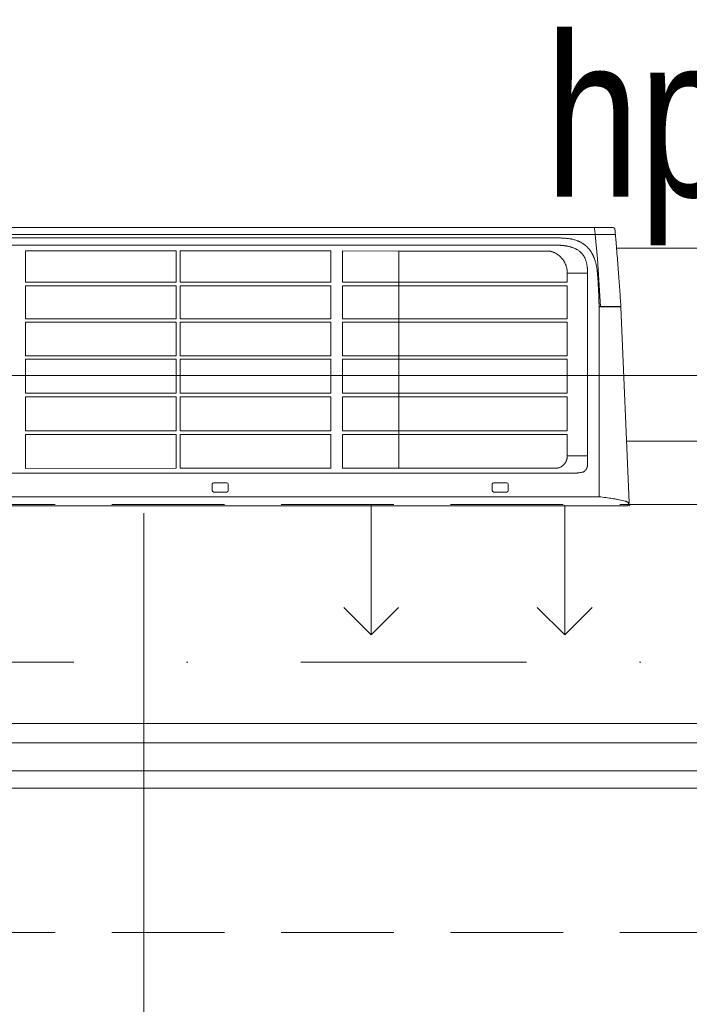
# Model space of a CAD drawing. Header units: inches. Extents: x 57112 to 98566, y -51777 to -16564.
# Tile 40 of 138: x 72276 to 72328, y -20771 to -20695. Entities that reach past the tile are written whole.
import ezdxf

# ---------------------------------------------------------------- set-up
doc = ezdxf.new("R2010")
doc.units = ezdxf.units.IN
doc.header["$MEASUREMENT"] = 0
doc.linetypes.add('DASHDOT', pattern=[1, 0.5, -0.25, 0, -0.25])
doc.linetypes.add('HIDDEN', pattern=[0.375, 0.25, -0.125])
doc.layers.get('0').update_dxf_attribs({"color": 251, "lineweight": 0})
for name, color, linetype, lineweight in [('DVM_INDOOR', 7, 'Continuous', 0), ('DVM_UNIT_BP', 7, 'Continuous', 0), ('DVM_UNIT_DP', 4, 'Continuous', 0), ('DVM_UNIT_LP', 3, 'Continuous', 0), ('p--okna', 251, 'Continuous', 0), ('p--opis okna', 251, 'Continuous', 0), ('p--osie konstr', 250, 'DASHDOT', 15)]:
    doc.layers.add(name, color=color, linetype=linetype, lineweight=lineweight)
doc.styles.add('1-100', font='arial.ttf', dxfattribs={"width": 0.75, "height": 18})

# ---------------------------------------------------------------- blocks, each defined once
blk = doc.blocks.new('DVM_DP_VEC')
at = {"layer": 'DVM_UNIT_DP', "color": 0}
blk.add_line((0, 0), (100, 0), dxfattribs=at)
blk.add_lwpolyline([(78.79, 21.21), (100, 0), (78.79, -21.21)], dxfattribs=at)
blk.add_point((0, 0), dxfattribs=at)
blk = doc.blocks.new('DVM_LP_VEC')
at = {"layer": 'DVM_UNIT_LP', "color": 0}
blk.add_line((0, 0), (100, 0), dxfattribs=at)
blk.add_lwpolyline([(78.79, 21.21), (100, 0), (78.79, -21.21)], dxfattribs=at)
blk.add_point((0, 0), dxfattribs=at)
blk = doc.blocks.new('RAC_ID_WM_AIRISE_WF_820X299X215_WF_T_BL')
at = {"layer": 'DVM_INDOOR', "color": 0}
for p, q in [((-408.99, 0), (408.99, 0)), ((-386.68, -6.99), (386.68, -6.99)), ((386.66, -154.1), (386.68, -6.99)), ((410.01, -2.58), (403.6, -153.84)), ((86.89, -11.7), (86.89, -16.93)), ((87.89, -10.7), (98.12, -10.7)), ((99.12, -11.7), (99.12, -16.93)), ((303.9, -11.7), (303.9, -16.93)), ((304.9, -10.7), (315.13, -10.7)), ((316.13, -11.7), (316.13, -16.93)), ((98.12, -17.93), (87.89, -17.93)), ((315.13, -17.93), (304.9, -17.93)), ((-367.29, -25.3), (367.29, -25.3)), ((-57.94, -55.21), (-57.94, -28.86)), ((58.93, -29.05), (-57.94, -28.99)), ((58.93, -29.05), (58.93, -55.21)), ((178.75, -29.12), (61.86, -29.06)), ((61.86, -55.21), (61.86, -29.06)), ((178.75, -28.85), (178.75, -55.21)), ((187.68, -55.21), (187.68, -28.86)), ((354.5, -29.21), (187.68, -29.12)), ((231.48, -29.15), (231.47, -197.37)), ((354.5, -29.21), (231.48, -29.21)), ((362.04, -55.21), (362.04, -38.77)), ((377.73, -38.77), (362.05, -38.81)), ((377.73, -38.77), (377.73, -180.19)), ((-57.94, -55.21), (58.93, -55.21)), ((-57.94, -84.46), (-57.94, -57.98)), ((-57.94, -57.98), (58.93, -57.98)), ((58.93, -57.98), (58.93, -84.46)), ((61.86, -55.21), (178.75, -55.21)), ((61.86, -84.46), (61.86, -57.98)), ((61.86, -57.98), (178.75, -57.98)), ((178.75, -57.98), (178.75, -84.46)), ((187.68, -55.21), (362.04, -55.21)), ((187.68, -84.46), (187.68, -57.98)), ((187.68, -57.98), (362.04, -57.98)), ((362.04, -84.46), (362.04, -57.98)), ((-57.94, -84.46), (58.93, -84.46)), ((-57.94, -113.49), (-57.94, -87.23)), ((-57.94, -87.23), (58.93, -87.23)), ((58.93, -87.23), (58.93, -113.49)), ((61.86, -84.46), (178.75, -84.46)), ((61.86, -113.49), (61.86, -87.23)), ((61.86, -87.23), (178.75, -87.23)), ((178.75, -87.23), (178.75, -113.49)), ((187.68, -84.46), (362.04, -84.46)), ((187.68, -113.49), (187.68, -87.23)), ((187.68, -87.23), (362.04, -87.23)), ((362.04, -113.49), (362.04, -87.23)), ((-57.94, -113.49), (58.93, -113.49)), ((61.86, -113.49), (178.75, -113.49)), ((187.68, -113.49), (362.04, -113.49)), ((-57.94, -142.18), (-57.94, -116.25)), ((-57.94, -116.25), (58.93, -116.25)), ((58.93, -116.25), (58.93, -142.18)), ((61.86, -142.18), (61.86, -116.25)), ((61.86, -116.25), (178.75, -116.25)), ((178.75, -116.25), (178.75, -142.18)), ((187.68, -142.18), (187.68, -116.25)), ((187.68, -116.25), (362.04, -116.25)), ((362.04, -142.18), (362.04, -116.25)), ((-57.94, -142.18), (58.93, -142.18)), ((61.86, -142.18), (178.75, -142.18)), ((187.68, -142.18), (362.04, -142.18)), ((-57.94, -170.4), (-57.94, -144.94)), ((-57.94, -144.94), (58.93, -144.94)), ((58.93, -144.94), (58.93, -170.4)), ((61.86, -170.4), (61.86, -144.94)), ((61.86, -144.94), (178.75, -144.94)), ((178.75, -144.94), (178.76, -170.4)), ((187.68, -170.4), (187.68, -144.94)), ((187.68, -144.94), (362.04, -144.94)), ((362.05, -170.4), (362.04, -144.94)), ((385.51, -191.33), (387.69, -154.4)), ((400.12, -154.1), (386.66, -154.1)), ((403.24, -154.4), (386.67, -154.4)), ((403.32, -154.12), (400.83, -154.13)), ((403.54, -154.72), (403.54, -154.72)), ((-57.94, -170.4), (58.93, -170.4)), ((-57.94, -197.6), (-57.94, -173.15)), ((-57.94, -173.15), (58.93, -173.15)), ((58.93, -173.15), (58.94, -197.5)), ((61.86, -170.4), (178.76, -170.4)), ((61.86, -197.5), (61.86, -173.15)), ((61.86, -173.15), (178.76, -173.15)), ((178.76, -173.15), (178.76, -197.41)), ((187.68, -170.4), (362.05, -170.4)), ((187.68, -197.4), (187.68, -173.15)), ((187.68, -173.15), (362.05, -173.15)), ((362.05, -180.17), (362.05, -173.15)), ((377.73, -180.19), (362.05, -180.17)), ((58.94, -197.5), (-57.94, -197.6)), ((178.76, -197.41), (61.86, -197.5)), ((347.93, -197.27), (187.68, -197.4)), ((231.47, -197.27), (347.32, -197.27)), ((383.63, -210.08), (385.51, -191.33)), ((-46.19, -210.08), (-344.36, -210.08)), ((344.36, -210.08), (-46.19, -210.08)), ((344.36, -210.08), (399.34, -210.08)), ((383.19, -215.48), (-383.2, -215.48)), ((383.2, -214.37), (383.19, -215.48)), ((383.19, -215.48), (397.5, -215.48))]:
    blk.add_line(p, q, dxfattribs=at)
for centre, start, end in [((87.89, -11.7), 90, 179.99991), ((98.12, -11.7), 0.00009, 90), ((304.9, -11.7), 90, 179.99991), ((315.13, -11.7), 0.00009, 90), ((87.89, -16.93), 180.00393, 270), ((98.12, -16.93), 270, 359.99607), ((304.9, -16.93), 180.00393, 270), ((315.13, -16.93), 270, 359.99607)]:
    blk.add_arc(centre, 1, start, end, dxfattribs=at)
for start_param, end_param in [(5.169356, 6.282203), (6.282209, 6.603456)]:
    blk.add_ellipse((403.3, -153.82), major_axis=(0.278, -0.113), ratio=1, start_param=start_param, end_param=end_param, dxfattribs=at)
for points, knots in [([(407.01, -3.58), (405.4, -3.97), (403.77, -4.34), (401.3, -4.86), (400.47, -5.02), (399.21, -5.26), (398.58, -5.37), (397.95, -5.49), (397.52, -5.56), (397.31, -5.6), (395.4, -5.92), (393.69, -6.17), (390.23, -6.63), (388.49, -6.82), (386.68, -6.99)], [0, 0, 0, 0, 0.25, 0.25, 0.375, 0.375, 0.4375, 0.46875, 0.46875, 0.5, 0.5, 0.75, 0.75, 1, 1, 1, 1]), ([(409.16, -2.58), (409.03, -2.68), (408.89, -2.78), (408.58, -2.98), (408.41, -3.07), (408.19, -3.17), (408.14, -3.19), (408.05, -3.23), (408, -3.25), (407.85, -3.31), (407.75, -3.35), (407.45, -3.46), (407.23, -3.52), (407.01, -3.58)], [0, 0, 0, 0, 0.25, 0.25, 0.5, 0.5, 0.5625, 0.5625, 0.625, 0.625, 0.75, 0.75, 1, 1, 1, 1]), ([(409.38, -0.97), (409.43, -1.1), (409.47, -1.24), (409.5, -1.51), (409.5, -1.64), (409.48, -1.8), (409.48, -1.81), (409.47, -1.85), (409.46, -1.9), (409.45, -1.95), (409.42, -2.05), (409.37, -2.18), (409.31, -2.31), (409.24, -2.44), (409.2, -2.51), (409.16, -2.57)], [0, 0, 0, 0, 0.25, 0.25, 0.5, 0.5, 0.53125, 0.53125, 0.5625, 0.625, 0.625, 0.75, 0.875, 0.875, 1, 1, 1, 1]), ([(362.05, -38.77), (362.05, -38.7), (362.04, -38.63), (362.04, -38.49), (362.04, -38.42), (362.03, -38.22), (362.02, -38.08), (361.99, -37.67), (361.96, -37.4), (361.87, -36.86), (361.82, -36.59), (361.72, -36.18), (361.69, -36.05), (361.63, -35.85), (361.62, -35.78), (361.58, -35.65), (361.47, -35.32), (361.35, -35), (361.14, -34.5), (361.02, -34.25), (360.76, -33.77), (360.62, -33.53), (360.44, -33.24), (360.4, -33.19), (360.32, -33.07), (360.28, -33.02), (360.16, -32.85), (360.08, -32.74), (359.82, -32.41), (359.64, -32.21), (359.36, -31.91), (359.26, -31.81), (359.07, -31.62), (358.97, -31.53), (358.66, -31.26), (358.45, -31.09), (358.17, -30.88), (358.11, -30.84), (358, -30.76), (357.83, -30.64), (357.66, -30.53), (357.31, -30.32), (357.07, -30.18), (356.58, -29.93), (356.33, -29.82), (355.82, -29.61), (355.56, -29.52), (355.23, -29.41), (355.17, -29.39), (355.04, -29.35), (354.84, -29.3), (354.64, -29.25), (354.5, -29.21)], [0, 0, 0, 0, 0.015625, 0.015625, 0.03125, 0.03125, 0.0625, 0.0625, 0.125, 0.125, 0.1875, 0.1875, 0.21875, 0.21875, 0.234375, 0.234375, 0.25, 0.3125, 0.3125, 0.375, 0.375, 0.4375, 0.4375, 0.453125, 0.453125, 0.46875, 0.46875, 0.5, 0.5, 0.5625, 0.5625, 0.59375, 0.59375, 0.625, 0.625, 0.6875, 0.6875, 0.703125, 0.703125, 0.71875, 0.75, 0.75, 0.8125, 0.8125, 0.875, 0.875, 0.9375, 0.9375, 0.953125, 0.953125, 0.96875, 1, 1, 1, 1]), ([(367.29, -25.3), (367.92, -25.3), (368.54, -25.32), (369.33, -25.38), (369.48, -25.4), (369.8, -25.42), (369.95, -25.44), (370.42, -25.49), (370.73, -25.53), (371.35, -25.61), (371.66, -25.66), (372.28, -25.76), (372.59, -25.81), (373.21, -25.93), (373.52, -25.99), (373.98, -26.08), (374.13, -26.11), (374.36, -26.16), (374.44, -26.18), (374.55, -26.2), (374.59, -26.21), (374.65, -26.22), (374.67, -26.23), (374.7, -26.23), (374.71, -26.24), (374.72, -26.24), (374.73, -26.24), (374.73, -26.24), (374.74, -26.24), (374.74, -26.24), (374.74, -26.24), (374.74, -26.24), (374.74, -26.24), (374.74, -26.25), (374.74, -26.25), (374.74, -26.25), (374.74, -26.25), (374.74, -26.25)], [0, 0, 0, 0, 0.25, 0.25, 0.3125, 0.3125, 0.375, 0.375, 0.5, 0.5, 0.625, 0.625, 0.75, 0.75, 0.875, 0.875, 0.9375, 0.9375, 0.96875, 0.96875, 0.984375, 0.984375, 0.992188, 0.992188, 0.996094, 0.996094, 0.998047, 0.998047, 0.999023, 0.999023, 0.999512, 0.999512, 0.999756, 0.999756, 0.999878, 0.999878, 1, 1, 1, 1]), ([(376.91, -28.68), (376.74, -28.38), (376.37, -27.78), (375.8, -27.12), (375.28, -26.65), (374.97, -26.4), (374.8, -26.27), (374.76, -26.25)], [0, 0, 0, 0, 0.319405, 0.638853, 0.798578, 0.958302, 1, 1, 1, 1]), ([(376.87, -28.69), (376.86, -28.67), (376.85, -28.65), (376.83, -28.61), (376.79, -28.56), (376.76, -28.5), (376.7, -28.39), (376.65, -28.32), (376.61, -28.24)], [0, 0, 0, 0, 0.125, 0.125, 0.25, 0.5, 0.5, 1, 1, 1, 1]), ([(376.91, -28.68), (376.9, -28.68), (376.9, -28.68), (376.89, -28.68), (376.88, -28.69), (376.87, -28.69)], [0, 0, 0, 0, 0.041419, 0.041419, 1, 1, 1, 1]), ([(376.91, -28.68), (376.91, -28.7), (376.93, -28.72), (376.95, -28.76), (376.96, -28.79), (376.98, -28.83), (377, -28.87), (377.02, -28.91), (377.04, -28.94), (377.06, -28.98), (377.07, -29.02), (377.09, -29.06), (377.11, -29.09), (377.12, -29.13), (377.14, -29.17), (377.16, -29.21), (377.17, -29.24), (377.19, -29.28), (377.21, -29.32), (377.22, -29.36), (377.24, -29.4), (377.25, -29.43), (377.27, -29.47), (377.28, -29.51), (377.29, -29.55), (377.31, -29.59), (377.32, -29.63), (377.34, -29.67), (377.35, -29.7), (377.36, -29.74), (377.38, -29.78), (377.39, -29.82), (377.43, -29.95), (377.49, -30.17), (377.57, -30.48), (377.63, -30.79), (377.68, -31.11), (377.71, -31.43), (377.72, -31.67), (377.72, -31.84), (377.73, -31.92), (377.73, -31.99), (377.73, -32.05), (377.73, -32.12), (377.73, -32.2), (377.73, -32.29), (377.73, -32.41), (377.73, -32.54), (377.73, -32.68), (377.73, -32.84), (377.73, -33.04), (377.73, -33.34), (377.73, -33.75), (377.73, -34.31), (377.73, -35.02), (377.73, -35.82), (377.73, -36.72), (377.73, -37.72), (377.73, -38.41), (377.73, -38.77)], [0, 0, 0, 0, 0.004055, 0.008107, 0.012157, 0.016204, 0.020248, 0.02429, 0.02833, 0.032368, 0.036405, 0.040439, 0.044472, 0.048503, 0.052533, 0.056562, 0.06059, 0.064617, 0.068643, 0.072669, 0.076694, 0.080718, 0.084743, 0.088767, 0.092792, 0.096817, 0.100842, 0.104867, 0.108893, 0.11292, 0.116948, 0.120977, 0.125007, 0.156305, 0.187523, 0.218729, 0.249989, 0.28128, 0.312486, 0.321346, 0.330347, 0.3363, 0.342253, 0.348206, 0.357133, 0.366061, 0.374989, 0.390617, 0.406245, 0.414217, 0.437497, 0.467059, 0.499997, 0.560279, 0.629782, 0.708506, 0.79645, 0.893615, 1, 1, 1, 1]), ([(362.05, -54.79), (362.05, -52.13), (362.05, -49.46), (362.05, -45.47), (362.05, -44.14), (362.05, -42.14), (362.05, -41.47), (362.05, -40.48), (362.05, -40.14), (362.05, -39.64), (362.05, -39.48), (362.05, -39.14), (362.05, -38.98), (362.05, -38.81)], [0, 0, 0, 0, 0.5, 0.5, 0.75, 0.75, 0.875, 0.875, 0.9375, 0.9375, 0.96875, 0.96875, 1, 1, 1, 1]), ([(385.33, -180.58), (385.36, -180.31), (385.4, -179.78), (385.47, -178.98), (385.53, -178.18), (385.57, -177.65), (385.64, -176.85), (385.68, -176.32), (385.76, -175.25), (385.79, -174.72), (385.87, -173.65), (385.9, -173.11), (385.97, -172.04), (386.01, -171.51), (386.07, -170.44), (386.1, -169.9), (386.16, -168.83), (386.19, -168.29), (386.25, -167.21), (386.27, -166.68), (386.32, -165.6), (386.34, -165.06), (386.39, -163.98), (386.41, -163.44), (386.45, -162.36), (386.47, -161.82), (386.51, -160.74), (386.53, -160.2), (386.56, -159.12), (386.57, -158.58), (386.61, -156.95), (386.63, -155.87), (386.66, -154.78), (386.66, -154.66), (386.67, -154.53), (386.67, -154.4)], [0, 0, 0, 0, 0.03125, 0.0625, 0.09375, 0.125, 0.125, 0.1875, 0.1875, 0.25, 0.25, 0.3125, 0.3125, 0.375, 0.375, 0.4375, 0.4375, 0.5, 0.5, 0.5625, 0.5625, 0.625, 0.625, 0.6875, 0.6875, 0.75, 0.75, 0.8125, 0.8125, 0.875, 0.875, 1, 1, 1, 1.014608, 1.014608, 1.014608, 1.014608]), ([(399.36, -209.83), (399.4, -209.3), (399.5, -208.17), (399.7, -205.82), (400.05, -201.53), (400.55, -195.37), (401.13, -188.09), (401.67, -181.03), (402.18, -174.16), (402.67, -167.46), (403.12, -161), (403.4, -156.78), (403.54, -154.72)], [0, 0, 0, 0, 0.027212, 0.058793, 0.121955, 0.24828, 0.374605, 0.50093, 0.627254, 0.753579, 0.879904, 1, 1, 1, 1]), ([(400.82, -154.13), (400.79, -154.13), (400.76, -154.13), (400.71, -154.13), (400.68, -154.13), (400.64, -154.13), (400.57, -154.13), (400.49, -154.13), (400.43, -154.12), (400.38, -154.12), (400.27, -154.11), (400.18, -154.1), (400.12, -154.1)], [0, 0, 0, 0, 0.105062, 0.168986, 0.200948, 0.23291, 0.360758, 0.488607, 0.552531, 0.616455, 0.744303, 1, 1, 1, 1]), ([(403.24, -154.4), (403.28, -154.4), (403.32, -154.41), (403.39, -154.44), (403.42, -154.46), (403.48, -154.51), (403.5, -154.55), (403.53, -154.62), (403.54, -154.66), (403.54, -154.7)], [0, 0, 0, 0, 0.25, 0.25, 0.5, 0.5, 0.75, 0.75, 1, 1, 1, 1]), ([(349.66, -197.02), (349.89, -196.95), (350.12, -196.88), (350.57, -196.72), (350.79, -196.63), (351.24, -196.46), (351.46, -196.36), (351.73, -196.24), (351.79, -196.22), (351.9, -196.17), (352.06, -196.09), (352.22, -196.01), (352.76, -195.75), (353.18, -195.52), (353.98, -195.03), (354.38, -194.77), (355.14, -194.23), (355.51, -193.94), (356.05, -193.48), (356.22, -193.33), (356.44, -193.13), (356.48, -193.09), (356.57, -193.01), (356.61, -192.96), (356.74, -192.84), (356.82, -192.76), (357.24, -192.34), (357.55, -192), (358.01, -191.47), (358.15, -191.28), (358.44, -190.92), (358.58, -190.73), (358.99, -190.16), (359.24, -189.77), (359.6, -189.18), (359.78, -188.88), (359.94, -188.57), (360.05, -188.37), (360.1, -188.26), (360.36, -187.75), (360.55, -187.32), (360.81, -186.68), (360.89, -186.47), (361.01, -186.14), (361.05, -186.04), (361.12, -185.82), (361.16, -185.71), (361.33, -185.16), (361.45, -184.72), (361.61, -184.05), (361.66, -183.82), (361.73, -183.48), (361.75, -183.37), (361.79, -183.14), (361.81, -183.03), (361.97, -182.01), (362.04, -181.09), (362.05, -180.17)], [0, 0, 0, 0, 0.03125, 0.03125, 0.0625, 0.0625, 0.09375, 0.09375, 0.101562, 0.101562, 0.109375, 0.125, 0.125, 0.1875, 0.1875, 0.25, 0.25, 0.3125, 0.3125, 0.34375, 0.34375, 0.351562, 0.351562, 0.359375, 0.359375, 0.375, 0.375, 0.4375, 0.4375, 0.46875, 0.46875, 0.5, 0.5, 0.5625, 0.5625, 0.59375, 0.609375, 0.609375, 0.625, 0.625, 0.6875, 0.6875, 0.71875, 0.71875, 0.734375, 0.734375, 0.75, 0.75, 0.8125, 0.8125, 0.84375, 0.84375, 0.859375, 0.859375, 0.875, 0.875, 1, 1, 1, 1]), ([(377.73, -180.19), (377.73, -180.26), (377.73, -180.4), (377.73, -180.6), (377.73, -180.78), (377.72, -180.95), (377.72, -181.09), (377.72, -181.3), (377.72, -181.58), (377.71, -181.93), (377.69, -182.4), (377.66, -182.98), (377.62, -183.67), (377.55, -184.49), (377.44, -185.42), (377.28, -186.47), (377.09, -187.47), (376.88, -188.41), (376.64, -189.29), (376.38, -190.1), (376.09, -190.88), (375.77, -191.63), (375.42, -192.37), (375.02, -193.11), (374.57, -193.83), (374.09, -194.52), (373.57, -195.18), (372.97, -195.85), (372.26, -196.54), (371.44, -197.23), (370.57, -197.86), (369.72, -198.39), (368.91, -198.83), (368.15, -199.2), (367.35, -199.55), (366.52, -199.88), (365.62, -200.19), (364.65, -200.48), (363.6, -200.76), (362.51, -201), (361.7, -201.16), (361.19, -201.24), (361, -201.28), (360.8, -201.31), (360.6, -201.34), (360.4, -201.37), (360.2, -201.4), (360, -201.43), (359.79, -201.46), (359.59, -201.48), (359.38, -201.51), (359.17, -201.53), (358.96, -201.56), (358.75, -201.58), (358.54, -201.61), (358.32, -201.63), (358.11, -201.65), (357.89, -201.67), (357.67, -201.69), (357.45, -201.71), (357.23, -201.73), (357.09, -201.74), (357.01, -201.74)], [0, 0, 0, 0, 0.006458, 0.012417, 0.017875, 0.022834, 0.027293, 0.031253, 0.041728, 0.052145, 0.062505, 0.08377, 0.104603, 0.125012, 0.157772, 0.1895, 0.220234, 0.250014, 0.276268, 0.301853, 0.326809, 0.351182, 0.375018, 0.400748, 0.426035, 0.450954, 0.475583, 0.500005, 0.53121, 0.562496, 0.5934, 0.624979, 0.64888, 0.673282, 0.698235, 0.723788, 0.749985, 0.779733, 0.810453, 0.842191, 0.874989, 0.880592, 0.886229, 0.891899, 0.897605, 0.903344, 0.909119, 0.914928, 0.920772, 0.926652, 0.932567, 0.938517, 0.944503, 0.950524, 0.956582, 0.962675, 0.968805, 0.974971, 0.981173, 0.987412, 0.993688, 1, 1, 1, 1]), ([(362.43, -207.05), (362.85, -207), (363.26, -206.95), (363.79, -206.88), (363.89, -206.87), (364.1, -206.84), (364.2, -206.82), (364.51, -206.77), (364.72, -206.74), (365.13, -206.67), (365.34, -206.63), (365.75, -206.54), (365.95, -206.5), (366.56, -206.36), (366.96, -206.25), (367.75, -206.02), (368.15, -205.9), (368.93, -205.64), (369.32, -205.5), (369.9, -205.28), (370.1, -205.2), (370.48, -205.05), (370.67, -204.97), (370.96, -204.85), (371.05, -204.8), (371.24, -204.72), (371.33, -204.68), (371.62, -204.55), (371.8, -204.46), (372.36, -204.18), (372.72, -203.99), (373.43, -203.59), (373.78, -203.38), (374.29, -203.05), (374.46, -202.94), (374.79, -202.71), (374.96, -202.59), (375.45, -202.24), (375.77, -201.99), (376.39, -201.48), (376.7, -201.22), (377.14, -200.81), (377.29, -200.67), (377.47, -200.49), (377.51, -200.45), (377.58, -200.38), (377.69, -200.27), (377.79, -200.16), (378, -199.95), (378.14, -199.8), (378.41, -199.5), (378.54, -199.35), (378.93, -198.9), (379.17, -198.59), (379.53, -198.11), (379.65, -197.95), (379.88, -197.63), (379.99, -197.47), (380.32, -196.98), (380.53, -196.65), (380.84, -196.14), (381.03, -195.81), (381.23, -195.46), (381.41, -195.12), (381.5, -194.94), (381.68, -194.59), (381.77, -194.42), (381.94, -194.06), (382.03, -193.88), (382.2, -193.53), (382.28, -193.34), (382.4, -193.07), (382.43, -192.98), (382.51, -192.8), (382.55, -192.71), (382.66, -192.43), (382.73, -192.25), (382.87, -191.88), (382.94, -191.7), (383.08, -191.33), (383.14, -191.14), (383.34, -190.58), (383.46, -190.21), (383.81, -189.09), (384.03, -188.33), (384.26, -187.38), (384.3, -187.19), (384.39, -186.81), (384.43, -186.62), (384.55, -186.04), (384.63, -185.66), (384.73, -185.08), (384.77, -184.88), (384.84, -184.49), (384.87, -184.3), (384.96, -183.72), (385.02, -183.33), (385.1, -182.74), (385.12, -182.54), (385.17, -182.15), (385.19, -181.95), (385.26, -181.36), (385.3, -180.97), (385.33, -180.58)], [0, 0, 0, 0, 0.03125, 0.03125, 0.039063, 0.039063, 0.046875, 0.046875, 0.0625, 0.0625, 0.078125, 0.078125, 0.09375, 0.09375, 0.125, 0.125, 0.15625, 0.15625, 0.1875, 0.1875, 0.203125, 0.203125, 0.21875, 0.21875, 0.226563, 0.226563, 0.234375, 0.234375, 0.25, 0.25, 0.28125, 0.28125, 0.3125, 0.3125, 0.328125, 0.328125, 0.34375, 0.34375, 0.375, 0.375, 0.40625, 0.40625, 0.421875, 0.421875, 0.425781, 0.425781, 0.429688, 0.4375, 0.4375, 0.453125, 0.453125, 0.46875, 0.46875, 0.5, 0.5, 0.515625, 0.515625, 0.53125, 0.53125, 0.5625, 0.5625, 0.578125, 0.59375, 0.59375, 0.609375, 0.609375, 0.625, 0.625, 0.640625, 0.640625, 0.65625, 0.65625, 0.664063, 0.664063, 0.671875, 0.671875, 0.6875, 0.6875, 0.703125, 0.703125, 0.71875, 0.71875, 0.75, 0.75, 0.8125, 0.8125, 0.828125, 0.828125, 0.84375, 0.84375, 0.875, 0.875, 0.890625, 0.890625, 0.90625, 0.90625, 0.9375, 0.9375, 0.953125, 0.953125, 0.96875, 0.96875, 1, 1, 1, 1]), ([(347.93, -197.27), (348.01, -197.27), (348.08, -197.27), (348.23, -197.26), (348.3, -197.26), (348.44, -197.25), (348.52, -197.24), (348.66, -197.23), (348.73, -197.22), (348.95, -197.18), (349.1, -197.16), (349.31, -197.11), (349.38, -197.1), (349.52, -197.06), (349.59, -197.04), (349.66, -197.02)], [0, 0, 0, 0, 0.125, 0.125, 0.25, 0.25, 0.375, 0.375, 0.5, 0.5, 0.75, 0.75, 0.875, 0.875, 1, 1, 1, 1]), ([(357.01, -201.74), (356.98, -201.75), (356.9, -201.75), (356.79, -201.76), (356.68, -201.77), (356.57, -201.78), (356.46, -201.78), (356.35, -201.79), (356.24, -201.8), (356.12, -201.81), (356.01, -201.81), (355.9, -201.82), (355.78, -201.82), (355.67, -201.83), (355.56, -201.84), (355.44, -201.84), (355.33, -201.85), (355.21, -201.85), (355.1, -201.86), (354.98, -201.86), (354.87, -201.87), (354.75, -201.87), (354.64, -201.88), (354.52, -201.88), (354.4, -201.89), (354.28, -201.89), (354.17, -201.89), (354.05, -201.9), (353.93, -201.9), (353.81, -201.9), (353.58, -201.91), (353.22, -201.91), (352.86, -201.92), (352.61, -201.92), (352.48, -201.92), (352.37, -201.92), (352.26, -201.92), (352.18, -201.92), (352.1, -201.92), (352, -201.92), (351.83, -201.92), (351.56, -201.92), (351.21, -201.92), (350.8, -201.92), (350.18, -201.92), (348.94, -201.92), (346.73, -201.92), (344.86, -201.92), (343.72, -201.92)], [0, 0, 0, 0, 0.008302, 0.016626, 0.024972, 0.033341, 0.041733, 0.050147, 0.058584, 0.067044, 0.075526, 0.084032, 0.09256, 0.101111, 0.109684, 0.118281, 0.126901, 0.135543, 0.144209, 0.152898, 0.16161, 0.170345, 0.179103, 0.187884, 0.196689, 0.205516, 0.214367, 0.223242, 0.23214, 0.241061, 0.250005, 0.285485, 0.321432, 0.331992, 0.341584, 0.350206, 0.357859, 0.364542, 0.370257, 0.375002, 0.387035, 0.407869, 0.437503, 0.465953, 0.500003, 0.57788, 0.744546, 1, 1, 1, 1]), ([(344.36, -207.62), (344.74, -207.62), (345.12, -207.62), (345.87, -207.62), (346.25, -207.62), (347, -207.62), (347.38, -207.62), (347.94, -207.62), (348.13, -207.62), (348.51, -207.61), (348.69, -207.61), (349.26, -207.61), (349.64, -207.6), (350.39, -207.59), (350.77, -207.59), (351.52, -207.58), (351.9, -207.58), (352.46, -207.57), (352.65, -207.56), (353.03, -207.56), (353.21, -207.55), (354.16, -207.53), (354.91, -207.51), (356.04, -207.47), (356.41, -207.45), (357.17, -207.42), (357.54, -207.4), (358.29, -207.36), (358.67, -207.34), (359.42, -207.29), (359.8, -207.27), (360.55, -207.22), (360.93, -207.19), (361.68, -207.12), (362.05, -207.09), (362.43, -207.05)], [0, 0, 0, 0, 0.0625, 0.0625, 0.125, 0.125, 0.1875, 0.1875, 0.21875, 0.21875, 0.25, 0.25, 0.3125, 0.3125, 0.375, 0.375, 0.4375, 0.4375, 0.46875, 0.46875, 0.5, 0.5, 0.625, 0.625, 0.6875, 0.6875, 0.75, 0.75, 0.8125, 0.8125, 0.875, 0.875, 0.9375, 0.9375, 1, 1, 1, 1]), ([(397.5, -215.48), (397.59, -215.48), (397.68, -215.47), (397.86, -215.43), (397.95, -215.41), (398.13, -215.34), (398.21, -215.3), (398.37, -215.2), (398.44, -215.14), (398.58, -215.02), (398.64, -214.95), (398.75, -214.8), (398.8, -214.72), (398.88, -214.56), (398.92, -214.47), (398.97, -214.29), (398.98, -214.2), (398.99, -214.11)], [0, 0, 0, 0, 0.125, 0.125, 0.25, 0.25, 0.375, 0.375, 0.5, 0.5, 0.625, 0.625, 0.75, 0.75, 0.875, 0.875, 1, 1, 1, 1])]:
    blk.add_open_spline(points, degree=3, knots=knots, dxfattribs=at)
for points, degree in [([(410.01, -2.58), (408.99, 0)], 1), ([(376.61, -28.24), (376.61, -28.24), (376.61, -28.24), (376.61, -28.24)], 3), ([(403.32, -154.12), (403.32, -154.12)], 1), ([(403.54, -154.72), (403.54, -154.71), (403.54, -154.7), (403.54, -154.7)], 3), ([(347.32, -197.27), (347.52, -197.27), (347.73, -197.27), (347.93, -197.27)], 3), ([(-343.72, -201.92), (0, -201.92)], 1), ([(0, -201.92), (343.72, -201.92)], 1), ([(-344.36, -207.62), (-244.97, -207.62), (-145.58, -207.62), (-46.19, -207.62)], 3), ([(-46.19, -207.62), (83.99, -207.62), (214.18, -207.62), (344.36, -207.62)], 3), ([(383.63, -210.08), (383.49, -211.51), (383.34, -212.94), (383.2, -214.37)], 3), ([(398.99, -214.11), (399.08, -213.03), (399.18, -211.96), (399.36, -209.83)], 3)]:
    blk.add_open_spline(points, degree=degree, dxfattribs=at)
at = {"layer": 'DVM_UNIT_BP'}
blk.add_point((410.01, 0), dxfattribs=at)
at = {"layer": 'DVM_UNIT_DP', "rotation": 90}
blk.add_blockref('DVM_DP_VEC', (210.01, 0), dxfattribs=at)
at = {"layer": 'DVM_UNIT_DP'}
blk.add_blockref('DVM_DP_VEC', (408, -50.18), dxfattribs=at)
at = {"layer": 'DVM_UNIT_LP', "rotation": 90}
blk.add_blockref('DVM_LP_VEC', (360.01, 0), dxfattribs=at)
at = {"layer": 'DVM_UNIT_LP'}
blk.add_blockref('DVM_LP_VEC', (400.22, -199.47), dxfattribs=at)
blk = doc.blocks.new('okno-110-33.15')
at = {"linetype": 'HIDDEN', "ltscale": 35}
for p, q in [((0, 33.15), (110, 33.15)), ((0, 0), (110, 0))]:
    blk.add_line(p, q, dxfattribs=at)
for p, q in [((105, 21.952), (5, 21.952)), ((5, 20.61), (105, 20.61)), ((5, 18.452), (105, 18.452)), ((5, 16.952), (105, 16.952))]:
    blk.add_line(p, q)
at = {"linetype": 'Continuous', "ltscale": 35}
blk.add_line((-3, -10), (113, -10), dxfattribs=at)

msp = doc.modelspace()

# ---------------------------------------------------------------- linework, layer by layer
at = {"layer": 'p--opis okna'}
for p, q in [((72285.692, -20800.434, 151.8), (72285.692, -20733.433, 151.8)), ((72285.692, -20733.433, 151.8), (72285.692, -20771.033, 151.8))]:
    msp.add_line(p, q, dxfattribs=at)
at = {"layer": 'p--osie konstr', "linetype": 'DASHDOT', "ltscale": 35}
msp.add_line((72490.842, -20744.983, 151.8), (72111.342, -20744.983, 151.8), dxfattribs=at)

# ---------------------------------------------------------------- block references
at = {"layer": 'DVM_INDOOR', "color": 1, "xscale": -0.1000000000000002, "yscale": 0.1000000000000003, "zscale": 0.1000000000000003, "rotation": 180}
msp.add_blockref('RAC_ID_WM_AIRISE_WF_820X299X215_WF_T_BL', (72282.297, -20732.873, 151.8), dxfattribs=at)
at = {"layer": 'p--okna', "linetype": 'Continuous', "xscale": -1, "rotation": 180}
msp.add_blockref('okno-110-33.15', (72230.692, -20732.783, 151.8), dxfattribs=at)

# ---------------------------------------------------------------- texts
at = {"layer": 'p--opis okna', "insert": (72374.675, -20712.701, 151.8), "char_height": 12.5, "width": 129.02421, "attachment_point": 9, "style": '1-100'}
msp.add_mtext('hp=90 cm', dxfattribs=at)

doc.saveas('drawing.dxf')
